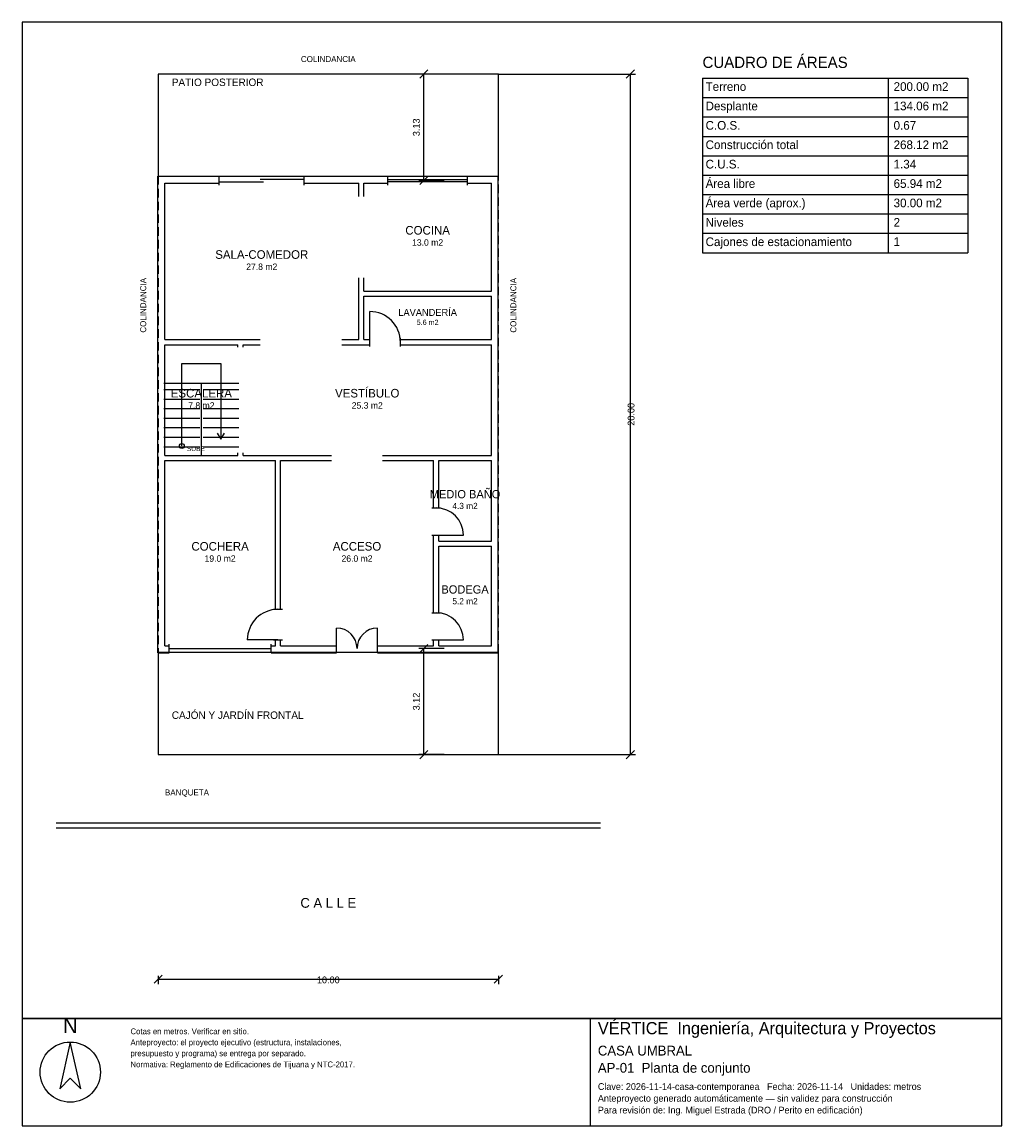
# Model space of a CAD drawing. Header units: metres. Extents: x -4 to 24.8, y -10.9 to 21.5.
import ezdxf
from ezdxf.enums import TextEntityAlignment as Align

# ---------------------------------------------------------------- set-up
doc = ezdxf.new("R2010")
doc.units = ezdxf.units.M
doc.header["$LTSCALE"] = 0.5
doc.linetypes.add('DASHED', pattern=[0.75, 0.5, -0.25])
for name, color, linetype in [('A-AREA', 252, 'CONTINUOUS'), ('A-ESCALERA', 6, 'CONTINUOUS'), ('A-EXTERIOR', 82, 'CONTINUOUS'), ('A-LIMITE', 1, 'DASHED'), ('A-MUROS', 7, 'CONTINUOUS'), ('A-PUERTAS', 2, 'CONTINUOUS'), ('A-TEXTO', 3, 'CONTINUOUS'), ('A-VANOS', 4, 'CONTINUOUS'), ('COTAS', 8, 'CONTINUOUS'), ('LAMINA', 9, 'CONTINUOUS')]:
    doc.layers.add(name, color=color, linetype=linetype)
doc.styles.get("Standard").update_dxf_attribs({"font": 'txt', "width": 0.9})

msp = doc.modelspace()

# ---------------------------------------------------------------- linework, layer by layer
at = {"layer": 'A-ESCALERA'}
for p, q in [((0.17, 10.92), (2.37, 10.92)), ((0.17, 10.73), (1.22, 10.73)), ((1.27, 8.77), (1.27, 10.92)), ((1.32, 10.73), (2.37, 10.73)), ((0.17, 10.45), (1.22, 10.45)), ((1.32, 10.45), (2.37, 10.45)), ((0.17, 10.17), (1.22, 10.17)), ((1.32, 10.17), (2.37, 10.17)), ((0.17, 9.89), (1.22, 9.89)), ((1.32, 9.89), (2.37, 9.89)), ((0.17, 9.61), (1.22, 9.61)), ((1.32, 9.61), (2.37, 9.61)), ((0.17, 9.33), (1.22, 9.33)), ((1.32, 9.33), (2.37, 9.33)), ((0.17, 9.05), (1.22, 9.05)), ((1.32, 9.05), (2.37, 9.05))]:
    msp.add_line(p, q, dxfattribs=at)
for points in [[(0.695, 9.07), (0.695, 11.495), (1.845, 11.495), (1.845, 9.27)], [(1.737, 9.45), (1.845, 9.27), (1.953, 9.45)]]:
    msp.add_lwpolyline(points, dxfattribs=at)
msp.add_circle((0.695, 9.07), 0.07, dxfattribs=at)
at = {"layer": 'A-EXTERIOR'}
for p, q in [((-3, -2), (13, -2)), ((-3, -2.15), (13, -2.15))]:
    msp.add_line(p, q, dxfattribs=at)
for points in [[(0, 17), (10, 17), (10, 20), (0, 20)], [(0, 0), (10, 0), (10, 3), (0, 3)]]:
    msp.add_lwpolyline(points, close=True, dxfattribs=at)
at = {"layer": 'A-LIMITE'}
msp.add_lwpolyline([(0, 0), (10, 0), (10, 20), (0, 20)], close=True, dxfattribs=at)
at = {"layer": 'A-MUROS'}
for p, q in [((-0.005, 16.995), (1.795, 16.995)), ((-0.005, 2.995), (-0.005, 16.995)), ((1.795, 16.74), (1.795, 17)), ((4.295, 16.74), (4.295, 17)), ((4.295, 16.995), (6.75, 16.995)), ((6.75, 16.74), (6.75, 17)), ((9.09, 16.74), (9.09, 17)), ((9.09, 16.995), (9.995, 16.995)), ((9.995, 2.995), (9.995, 16.995)), ((0.195, 16.795), (1.795, 16.795)), ((0.195, 12.195), (0.195, 16.795)), ((4.295, 16.795), (5.895, 16.795)), ((5.895, 16.407), (5.895, 16.795)), ((6.045, 16.795), (6.75, 16.795)), ((6.045, 16.407), (6.045, 16.795)), ((9.09, 16.795), (9.795, 16.795)), ((9.795, 13.62), (9.795, 16.795)), ((5.895, 12.195), (5.895, 14.008)), ((6.045, 13.62), (6.045, 14.008)), ((6.045, 13.62), (9.795, 13.62)), ((6.045, 13.47), (9.795, 13.47)), ((6.045, 12.195), (6.045, 13.47)), ((9.795, 12.195), (9.795, 13.47)), ((0.195, 12.195), (2.995, 12.195)), ((0.195, 12.045), (2.345, 12.045)), ((0.195, 8.795), (0.195, 12.045)), ((2.345, 11.97), (2.345, 12.045)), ((2.495, 12.045), (2.995, 12.045)), ((2.495, 11.97), (2.495, 12.045)), ((5.395, 12.195), (5.895, 12.195)), ((5.395, 12.045), (6.22, 12.045)), ((6.045, 12.195), (6.22, 12.195)), ((6.22, 11.99), (6.22, 12.25)), ((7.12, 11.99), (7.12, 12.25)), ((7.12, 12.195), (9.795, 12.195)), ((7.12, 12.045), (9.795, 12.045)), ((9.795, 8.795), (9.795, 12.045)), ((0.195, 8.795), (2.345, 8.795)), ((2.345, 8.795), (2.345, 8.87)), ((2.495, 8.795), (2.495, 8.87)), ((2.495, 8.795), (5.095, 8.795)), ((6.595, 8.795), (9.795, 8.795)), ((0.195, 8.645), (3.445, 8.645)), ((0.195, 3.195), (0.195, 8.645)), ((3.445, 4.27), (3.445, 8.645)), ((3.595, 8.645), (5.095, 8.645)), ((3.595, 4.27), (3.595, 8.645)), ((6.595, 8.645), (8.095, 8.645)), ((8.095, 7.25), (8.095, 8.645)), ((8.245, 8.645), (9.795, 8.645)), ((8.245, 7.25), (8.245, 8.645)), ((9.795, 6.275), (9.795, 8.645)), ((8.04, 7.25), (8.3, 7.25)), ((8.04, 6.45), (8.3, 6.45)), ((8.095, 4.17), (8.095, 6.45)), ((8.245, 6.275), (8.245, 6.45)), ((8.245, 6.275), (9.795, 6.275)), ((8.245, 6.125), (9.795, 6.125)), ((8.245, 4.17), (8.245, 6.125)), ((9.795, 3.195), (9.795, 6.125)), ((3.39, 4.27), (3.65, 4.27)), ((8.04, 4.17), (8.3, 4.17)), ((0.32, 2.99), (0.32, 3.25)), ((3.32, 2.99), (3.32, 3.25)), ((3.39, 3.37), (3.65, 3.37)), ((3.445, 3.195), (3.445, 3.37)), ((3.595, 3.195), (3.595, 3.37)), ((5.245, 2.99), (5.245, 3.25)), ((6.445, 2.99), (6.445, 3.25)), ((8.04, 3.37), (8.3, 3.37)), ((8.095, 3.195), (8.095, 3.37)), ((8.245, 3.195), (8.245, 3.37)), ((-0.005, 2.995), (0.32, 2.995)), ((0.195, 3.195), (0.32, 3.195)), ((3.32, 3.195), (3.445, 3.195)), ((3.32, 2.995), (5.245, 2.995)), ((3.595, 3.195), (5.245, 3.195)), ((6.445, 3.195), (8.095, 3.195)), ((6.445, 2.995), (9.995, 2.995)), ((8.245, 3.195), (9.795, 3.195))]:
    msp.add_line(p, q, dxfattribs=at)
at = {"layer": 'A-PUERTAS'}
for p, q in [((6.22, 12.12), (6.22, 13.02)), ((8.17, 6.45), (8.97, 6.45)), ((5.245, 3.12), (5.245, 3.72)), ((6.445, 3.12), (6.445, 3.72)), ((3.52, 3.37), (2.62, 3.37)), ((8.17, 3.37), (8.97, 3.37))]:
    msp.add_line(p, q, dxfattribs=at)
for centre, radius, start, end in [((6.22, 12.12), 0.9, 0, 90), ((8.17, 6.45), 0.8, 0, 90), ((3.52, 3.37), 0.9, 90, 180), ((8.17, 3.37), 0.8, 0, 90), ((5.245, 3.12), 0.6, 0, 90), ((6.445, 3.12), 0.6, 90, 180)]:
    msp.add_arc(centre, radius, start, end, dxfattribs=at)
at = {"layer": 'A-VANOS'}
for p, q in [((2.995, 16.91), (4.295, 16.91)), ((6.75, 16.9), (9.09, 16.9)), ((1.795, 16.83), (3.095, 16.83)), ((6.75, 16.84), (9.09, 16.84)), ((0.32, 3.12), (3.32, 3.12))]:
    msp.add_line(p, q, dxfattribs=at)
at = {"layer": 'COTAS'}
for p, q in [((7.6875, 19.88), (7.9275, 20.12)), ((13.76, 19.88), (14, 20.12)), ((8.4075, 20), (7.6575, 20)), ((7.8075, 16.87), (7.8075, 20)), ((10, 20), (14.03, 20)), ((13.88, 0), (13.88, 20)), ((16, 19.88), (23.8, 19.88)), ((16, 19.88), (16, 14.75)), ((21.46, 19.88), (21.46, 14.75)), ((23.8, 19.88), (23.8, 14.75)), ((16, 19.31), (23.8, 19.31)), ((16, 18.74), (23.8, 18.74)), ((16, 18.17), (23.8, 18.17)), ((16, 17.6), (23.8, 17.6)), ((8.4075, 16.87), (7.6575, 16.87)), ((7.6875, 16.75), (7.9275, 16.99)), ((16, 17.03), (23.8, 17.03)), ((16, 16.46), (23.8, 16.46)), ((16, 15.89), (23.8, 15.89)), ((16, 15.32), (23.8, 15.32)), ((16, 14.75), (23.8, 14.75)), ((8.4075, 3.12), (7.6575, 3.12)), ((7.6875, 3), (7.9275, 3.24)), ((7.8075, 0), (7.8075, 3.12)), ((8.4075, 0), (7.6575, 0)), ((7.6875, -0.12), (7.9275, 0.12)), ((10, 0), (14.03, 0)), ((13.76, -0.12), (14, 0.12)), ((-0.12, -6.72), (0.12, -6.48)), ((9.88, -6.72), (10.12, -6.48)), ((0, -6.5), (0, -6.75)), ((0, -6.6), (10, -6.6)), ((10, -6.5), (10, -6.75))]:
    msp.add_line(p, q, dxfattribs=at)
at = {"layer": 'LAMINA'}
msp.add_line((12.704, -10.9115), (12.704, -7.75), dxfattribs=at)
for points in [[(-4, -7.75), (24.8, -7.75), (24.8, 21.528), (-4, 21.528)], [(-4, -10.9115), (24.8, -10.9115), (24.8, -7.75), (-4, -7.75)], [(-2.5837, -8.4455), (-2.8935, -9.8176), (-2.5837, -9.5078), (-2.2738, -9.8176)]]:
    msp.add_lwpolyline(points, close=True, dxfattribs=at)
msp.add_circle((-2.5837, -9.3307), 0.8852, dxfattribs=at)

# ---------------------------------------------------------------- texts
at = {"layer": 'A-AREA'}
for s, height, p in [('13.0 m2', 0.189, (7.92, 14.9555)), ('27.8 m2', 0.189, (3.045, 14.243)), ('5.6 m2', 0.1527, (7.92, 12.6289)), ('7.8 m2', 0.189, (1.27, 10.168)), ('25.3 m2', 0.189, (6.145, 10.168)), ('4.3 m2', 0.1821, (9.02, 7.2171)), ('19.0 m2', 0.189, (1.82, 5.668)), ('26.0 m2', 0.189, (5.845, 5.668)), ('5.2 m2', 0.1821, (9.02, 4.4171))]:
    msp.add_text(s, height=height, dxfattribs=at).set_placement(p, align=Align.CENTER)
at = {"layer": 'A-ESCALERA'}
msp.add_text('SUBE', height=0.14, dxfattribs=at).set_placement((0.845, 8.92))
at = {"layer": 'A-TEXTO'}
for s, height, p in [('COLINDANCIA', 0.176, (5, 20.352)), ('COCINA', 0.252, (7.92, 15.2831)), ('SALA-COMEDOR', 0.252, (3.045, 14.5706)), ('LAVANDERÍA', 0.2036, (7.92, 12.8936)), ('ESCALERA', 0.252, (1.27, 10.4956)), ('VESTÍBULO', 0.252, (6.145, 10.4956)), ('MEDIO BAÑO', 0.2429, (9.02, 7.5329)), ('COCHERA', 0.252, (1.82, 5.9956)), ('ACCESO', 0.252, (5.845, 5.9956)), ('BODEGA', 0.2429, (9.02, 4.7329)), ('C A L L E', 0.286, (5, -4.5))]:
    msp.add_text(s, height=height, dxfattribs=at).set_placement(p, align=Align.CENTER)
for s, height, p in [('CUADRO DE ÁREAS', 0.33, (16, 20.18)), ('PATIO POSTERIOR', 0.22, (0.4, 19.648)), ('Terreno', 0.255, (16.09, 19.505)), ('200.00 m2', 0.255, (21.616, 19.505)), ('Desplante', 0.255, (16.09, 18.935)), ('134.06 m2', 0.255, (21.616, 18.935)), ('C.O.S.', 0.255, (16.09, 18.365)), ('0.67', 0.255, (21.616, 18.365)), ('Construcción total', 0.255, (16.09, 17.795)), ('268.12 m2', 0.255, (21.616, 17.795)), ('C.U.S.', 0.255, (16.09, 17.225)), ('1.34', 0.255, (21.616, 17.225)), ('Área libre', 0.255, (16.09, 16.655)), ('65.94 m2', 0.255, (21.616, 16.655)), ('Área verde (aprox.)', 0.255, (16.09, 16.085)), ('30.00 m2', 0.255, (21.616, 16.085)), ('Niveles', 0.255, (16.09, 15.515)), ('2', 0.255, (21.616, 15.515)), ('Cajones de estacionamiento', 0.255, (16.09, 14.945)), ('1', 0.255, (21.616, 14.945)), ('CAJÓN Y JARDÍN FRONTAL', 0.22, (0.4, 1.05)), ('BANQUETA', 0.176, (0.2, -1.2))]:
    msp.add_text(s, height=height, dxfattribs=at).set_placement(p)
for p in [(-0.352, 12.4), (10.528, 12.4)]:
    msp.add_text('COLINDANCIA', height=0.176, rotation=90, dxfattribs=at).set_placement(p)
at = {"layer": 'COTAS'}
for s, p in [('3.13', (7.6875, 18.435)), ('20.00', (14, 10)), ('3.12', (7.6875, 1.56))]:
    msp.add_text(s, height=0.2, rotation=90, dxfattribs=at).set_placement(p, align=Align.CENTER)
msp.add_text('10.00', height=0.2, dxfattribs=at).set_placement((5, -6.72), align=Align.CENTER)
at = {"layer": 'LAMINA'}
msp.add_text('N', height=0.4426, dxfattribs=at).set_placement((-2.5837, -8.18), align=Align.CENTER)
for s, height, p in [('VÉRTICE  Ingeniería, Arquitectura y Proyectos', 0.3574, (12.9239, -8.2173)), ('Cotas en metros. Verificar en sitio.', 0.1704, (-0.8133, -8.2173)), ('Anteproyecto: el proyecto ejecutivo (estructura, instalaciones,', 0.1704, (-0.8133, -8.5412)), ('presupuesto y programa) se entrega por separado.', 0.1704, (-0.8133, -8.865)), ('CASA UMBRAL', 0.2887, (12.9239, -8.8428)), ('Normativa: Reglamento de Edificaciones de Tijuana y NTC-2017.', 0.1704, (-0.8133, -9.1889)), ('AP-01  Planta de conjunto', 0.2887, (12.9239, -9.3479)), ('Clave: 2026-11-14-casa-contemporanea   Fecha: 2026-11-14   Unidades: metros', 0.1979, (12.9239, -9.8531)), ('Anteproyecto generado automáticamente — sin validez para construcción', 0.1979, (12.9239, -10.1994)), ('Para revisión de: Ing. Miguel Estrada (DRO / Perito en edificación)', 0.1979, (12.9239, -10.5458))]:
    msp.add_text(s, height=height, dxfattribs=at).set_placement(p)

doc.saveas('drawing.dxf')
